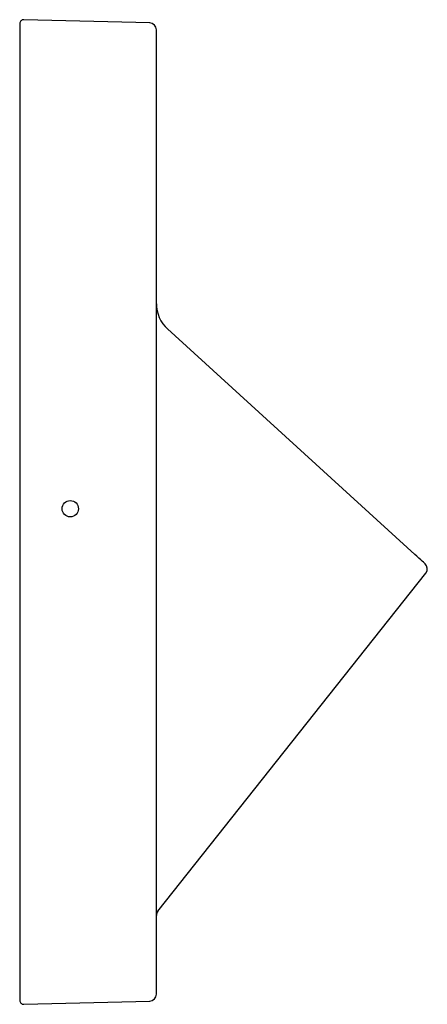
# Model space of a CAD drawing. Header units: millimetres. Extents: x 4268.59 to 4268.888, y 1648.954 to 1649.674.
import ezdxf

# ---------------------------------------------------------------- set-up
doc = ezdxf.new("R2010")
doc.units = ezdxf.units.MM
doc.layers.add('SANINDUSA', color=3, linetype='Continuous')

msp = doc.modelspace()

# ---------------------------------------------------------------- linework, layer by layer
at = {"layer": 'SANINDUSA'}
for p, q in [((4268.58951, 1649.67056), (4268.58951, 1649.66856)), ((4268.58951, 1649.66856), (4268.58951, 1648.95872)), ((4268.68464, 1649.67115), (4268.59259, 1649.67356)), ((4268.68951, 1648.96113), (4268.68951, 1649.66615)), ((4268.87848, 1649.28269), (4268.69767, 1649.44743)), ((4268.6906, 1649.02176), (4268.88661, 1649.26897)), ((4268.58951, 1648.95872), (4268.58951, 1648.95672)), ((4268.59259, 1648.95372), (4268.68464, 1648.95613))]:
    msp.add_line(p, q, dxfattribs=at)
at = {"layer": 'SANINDUSA', "flags": 128}
msp.add_lwpolyline([(4268.88606, 1649.27577), (4268.88593, 1649.2759), (4268.88553, 1649.27626), (4268.88487, 1649.27686), (4268.88397, 1649.27768), (4268.88285, 1649.2787), (4268.88154, 1649.27989), (4268.88007, 1649.28123), (4268.87848, 1649.28269)], dxfattribs=at)
at = {"layer": 'SANINDUSA'}
msp.add_circle((4268.62651, 1649.31604), 0.006, dxfattribs=at)
for centre, radius, start, end in [((4268.59251, 1649.67056), 0.003, 88.5, 180), ((4268.68451, 1649.66615), 0.005, 0, 88.5), ((4268.71451, 1649.46591), 0.025, 180, 227.66025), ((4268.88269, 1649.27208), 0.005, 321.58843, 47.66025), ((4268.69451, 1649.01865), 0.005, 141.58843, 180), ((4268.68451, 1648.96113), 0.005, 271.5, 0), ((4268.59251, 1648.95672), 0.003, 180, 271.5)]:
    msp.add_arc(centre, radius, start, end, dxfattribs=at)

doc.saveas('drawing.dxf')
